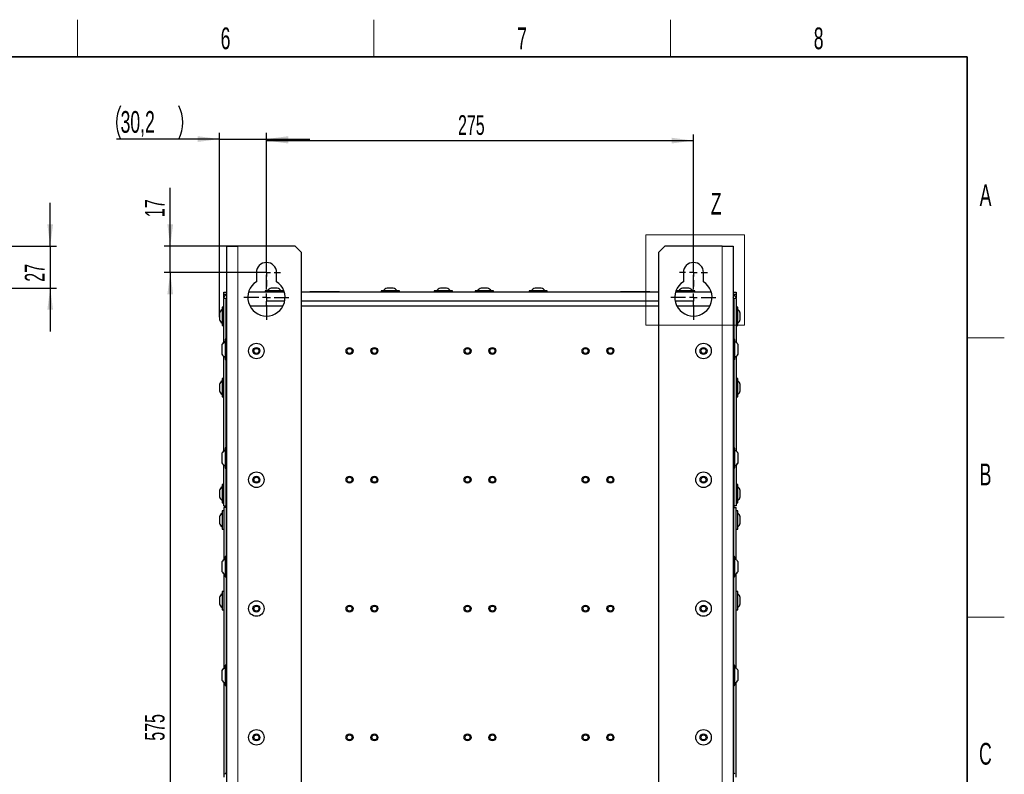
# Model space of a CAD drawing. Header units: millimetres. Extents: x 5 to 418, y 2 to 292.
# Tile 53 of 53: x 255 to 414, y 167 to 288. Entities that reach past the tile are written whole.
import ezdxf

# ---------------------------------------------------------------- set-up
doc = ezdxf.new("R2010")
doc.units = ezdxf.units.MM
doc.layers.add('SLD-0', color=7, linetype='Continuous')
doc.styles.add('SLDTEXTSTYLE1', font='TXT', dxfattribs={"width": 0.605})
doc.dimstyles.new('SLDDIMSTYLE2', dxfattribs={"dimtxt": 3.081982, "dimasz": 3.5, "dimexe": 0, "dimexo": 0.0625, "dimgap": 0.770496, "dimtad": 1, "dimdec": 0, "dimlfac": 4, "dimrnd": 1e-09, "dimzin": 12, "dimdsep": 46, "dimtxsty": 'SLDTEXTSTYLE1', "dimsah": 1, "dimcen": 0.09, "dimadec": 0, "dimazin": 3, "dimtfac": 1, "dimtofl": 0, "dimtmove": 0, "dimatfit": 3, "dimfxl": 1, "dimfrac": 2, "dimtolj": 1, "dimtzin": 12, "dimarcsym": 0})
doc.dimstyles.new('SLDDIMSTYLE3', dxfattribs={"dimtxt": 3.081982, "dimasz": 3.5, "dimexe": 0, "dimexo": 0.0625, "dimgap": 0.770496, "dimtad": 1, "dimlfac": 4, "dimrnd": 1e-09, "dimzin": 12, "dimdsep": 46, "dimtxsty": 'SLDTEXTSTYLE1', "dimsah": 1, "dimcen": 0.09, "dimadec": 0, "dimazin": 3, "dimtfac": 1, "dimtmove": 0, "dimatfit": 0, "dimfxl": 1, "dimfrac": 2, "dimtolj": 1, "dimtzin": 12, "dimarcsym": 0})
doc.dimstyles.new('SLDDIMSTYLE4', dxfattribs={"dimtxt": 3.5, "dimasz": 3.5, "dimexe": 0, "dimexo": 0.0625, "dimgap": 0.875, "dimtad": 1, "dimlfac": 4, "dimrnd": 1e-09, "dimzin": 12, "dimdsep": 46, "dimtxsty": 'SLDTEXTSTYLE1', "dimsah": 1, "dimcen": 0.09, "dimadec": 0, "dimazin": 3, "dimtfac": 1, "dimtmove": 0, "dimatfit": 0, "dimfxl": 1, "dimfrac": 2, "dimtolj": 1, "dimtzin": 12, "dimarcsym": 0})

# ---------------------------------------------------------------- blocks, each defined once
blk = doc.blocks.new('_D_4')
at = {"layer": 'SLD-0', "color": 7}
for p, q in [((260.37, 252.02), (260.37, 259.02)), ((188.75, 252.02), (261.37, 252.02)), ((260.37, 252.02), (260.37, 245.27)), ((234.6, 245.27), (261.37, 245.27)), ((260.37, 245.27), (260.37, 238.27))]:
    blk.add_line(p, q, dxfattribs=at)
for points in [[(260.37, 252.02), (260.83, 255.52), (259.91, 255.52)], [(260.37, 245.27), (259.91, 241.77), (260.83, 241.77)]]:
    blk.add_solid(points, dxfattribs=at)
at = {"layer": 'SLD-0', "color": 7, "insert": (256.28, 246.29), "char_height": 3.175, "attachment_point": 1, "rotation": 90, "style": 'SLDTEXTSTYLE1'}
blk.add_mtext('27', dxfattribs=at)
blk = doc.blocks.new('_D_5')
at = {"layer": 'SLD-0'}
for p, q in [((295.19, 247.77), (295.19, 270.02)), ((363.94, 247.77), (363.94, 270.02)), ((295.19, 269.02), (363.94, 269.02))]:
    blk.add_line(p, q, dxfattribs=at)
for points in [[(295.19, 269.02), (298.69, 268.56), (298.69, 269.48)], [(363.94, 269.02), (360.44, 269.48), (360.44, 268.56)]]:
    blk.add_solid(points, dxfattribs=at)
at = {"layer": 'SLD-0', "insert": (326.04, 273.11), "char_height": 3.175, "attachment_point": 1, "style": 'SLDTEXTSTYLE1'}
blk.add_mtext('275', dxfattribs=at)
blk = doc.blocks.new('_D_6')
at = {"layer": 'SLD-0'}
for p, q in [((295.19, 247.77), (278.7, 247.77)), ((279.7, 247.77), (279.7, 104.02)), ((295.19, 104.02), (278.7, 104.02))]:
    blk.add_line(p, q, dxfattribs=at)
for points in [[(279.7, 247.77), (279.24, 244.27), (280.16, 244.27)], [(279.7, 104.02), (280.16, 107.52), (279.24, 107.52)]]:
    blk.add_solid(points, dxfattribs=at)
at = {"layer": 'SLD-0', "insert": (275.61, 172.36), "char_height": 3.175, "attachment_point": 1, "rotation": 90, "style": 'SLDTEXTSTYLE1'}
blk.add_mtext('575', dxfattribs=at)
blk = doc.blocks.new('_D_7')
at = {"layer": 'SLD-0', "color": 7}
for p, q in [((279.7, 252.02), (279.7, 261.4)), ((290.57, 252.02), (278.7, 252.02)), ((279.7, 247.77), (279.7, 252.02)), ((292.94, 247.77), (278.7, 247.77)), ((279.7, 247.77), (279.7, 240.77))]:
    blk.add_line(p, q, dxfattribs=at)
for points in [[(279.7, 252.02), (280.16, 255.52), (279.24, 255.52)], [(279.7, 247.77), (279.24, 244.27), (280.16, 244.27)]]:
    blk.add_solid(points, dxfattribs=at)
at = {"layer": 'SLD-0', "color": 7, "insert": (275.61, 256.7), "char_height": 3.175, "attachment_point": 1, "rotation": 90, "style": 'SLDTEXTSTYLE1'}
blk.add_mtext('17', dxfattribs=at)
blk = doc.blocks.new('_D_8')
at = {"layer": 'SLD-0', "color": 7}
for p, q in [((287.64, 240.6), (287.64, 270.27)), ((295.19, 250.02), (295.19, 270.27)), ((287.64, 269.27), (271.07, 269.27)), ((287.64, 269.27), (295.19, 269.27)), ((295.19, 269.27), (302.19, 269.27))]:
    blk.add_line(p, q, dxfattribs=at)
for centre, start, end in [((277.08, 271.95), 153.4349, 206.5651), ((275.69, 271.95), 333.4349, 26.5651)]:
    blk.add_arc(centre, 6.01, start, end, dxfattribs=at)
for points in [[(287.64, 269.27), (284.14, 269.73), (284.14, 268.81)], [(295.19, 269.27), (298.69, 268.81), (298.69, 269.73)]]:
    blk.add_solid(points, dxfattribs=at)
at = {"layer": 'SLD-0', "color": 7, "insert": (271.7, 273.78), "char_height": 3.5, "attachment_point": 1, "style": 'SLDTEXTSTYLE1'}
blk.add_mtext('30,2', dxfattribs=at)
blk = doc.blocks.new('SW_CENTERMARKSYMBOL_0')
at = {"layer": 'SLD-0', "color": 0}
for p, q in [((0, 1.25), (0, 2.25)), ((-1.25, 0), (-2.25, 0)), ((0, 0), (-0.625, 0)), ((0, 0), (0, 0.625)), ((0, 0), (0, -0.625)), ((0, 0), (0.625, 0)), ((1.25, 0), (2.25, 0)), ((0, -1.25), (0, -2.25))]:
    blk.add_line(p, q, dxfattribs=at)
blk = doc.blocks.new('SW_CENTERMARKSYMBOL_1')
at = {"layer": 'SLD-0', "color": 0}
for p, q in [((0, 1.25), (0, 3.625)), ((-1.25, 0), (-3.625, 0)), ((0, 0), (-0.625, 0)), ((0, 0), (0, 0.625)), ((0, 0), (0, -0.625)), ((0, 0), (0.625, 0)), ((1.25, 0), (3.625, 0)), ((0, -1.25), (0, -3.625))]:
    blk.add_line(p, q, dxfattribs=at)
blk = doc.blocks.new('SW_CENTERMARKSYMBOL_2')
at = {"layer": 'SLD-0', "color": 0}
for p, q in [((0, 1.25), (0, 2.25)), ((-1.25, 0), (-2.25, 0)), ((0, 0), (-0.625, 0)), ((0, 0), (0, 0.625)), ((0, 0), (0, -0.625)), ((0, 0), (0.625, 0)), ((1.25, 0), (2.25, 0)), ((0, -1.25), (0, -2.25))]:
    blk.add_line(p, q, dxfattribs=at)
blk = doc.blocks.new('SW_CENTERMARKSYMBOL_3')
at = {"layer": 'SLD-0', "color": 0}
for p, q in [((0, 1.25), (0, 3.625)), ((-1.25, 0), (-3.625, 0)), ((0, 0), (-0.625, 0)), ((0, 0), (0, 0.625)), ((0, 0), (0, -0.625)), ((0, 0), (0.625, 0)), ((1.25, 0), (3.625, 0)), ((0, -1.25), (0, -3.625))]:
    blk.add_line(p, q, dxfattribs=at)

msp = doc.modelspace()

# ---------------------------------------------------------------- linework, layer by layer
at = {"color": 7, "linetype": 'Continuous', "lineweight": 18}
for p, q in [((356.2712, 253.8297), (372.1451, 253.8297)), ((356.2712, 253.8297), (356.2712, 239.2786)), ((372.1451, 253.8297), (372.1451, 239.2786)), ((290.5673, 100.7651), (290.5673, 252.0151)), ((368.5673, 252.0151), (368.5673, 100.7651)), ((288.6923, 243.5901), (288.3173, 243.5901)), ((370.4423, 243.5901), (370.8173, 243.5901)), ((356.2712, 239.2786), (372.1451, 239.2786))]:
    msp.add_line(p, q, dxfattribs=at)
at = {"color": 7, "linetype": 'Continuous', "lineweight": 25}
for p, q in [((288.8173, 252.0151), (290.5673, 252.0151)), ((288.8173, 100.7651), (288.8173, 252.0151)), ((299.8173, 252.0151), (290.5673, 252.0151)), ((300.8173, 251.0151), (299.8173, 252.0151)), ((300.8173, 101.7651), (300.8173, 251.0151)), ((359.3173, 252.0151), (358.3173, 251.0151)), ((358.3173, 251.0151), (358.3173, 101.7651)), ((368.5673, 252.0151), (359.3173, 252.0151)), ((368.5673, 252.0151), (370.3173, 252.0151)), ((370.3173, 252.0151), (370.3173, 100.7651)), ((293.5673, 247.7651), (293.5673, 246.2868)), ((296.8173, 246.2868), (296.8173, 247.7651)), ((362.3173, 247.7651), (362.3173, 246.2868)), ((365.5673, 246.2868), (365.5673, 247.7651)), ((288.3173, 244.2151), (288.3173, 244.5901)), ((288.3173, 244.5901), (288.8173, 244.5901)), ((288.8173, 244.2151), (288.3173, 244.2151)), ((288.3173, 243.7151), (288.3173, 244.2151)), ((288.6923, 244.2151), (288.6923, 244.1629)), ((292.3227, 244.6401), (298.0619, 244.6401)), ((292.4173, 244.8401), (292.3915, 244.8401)), ((292.4173, 244.6401), (292.4173, 244.8401)), ((294.9673, 244.8401), (294.9673, 244.6401)), ((295.3413, 244.8401), (294.9673, 244.8401)), ((297.9173, 244.8401), (295.3413, 244.8401)), ((296.0691, 245.2651), (295.9423, 245.2651)), ((296.9423, 245.2651), (296.0691, 245.2651)), ((297.9173, 244.6401), (297.9173, 244.8401)), ((300.8173, 244.6401), (358.3173, 244.6401)), ((302.1923, 244.7151), (302.1923, 244.6401)), ((302.1923, 244.7151), (303.3798, 244.7151)), ((303.3798, 244.7151), (306.9423, 244.7151)), ((306.9423, 244.6401), (306.9423, 244.7151)), ((313.6423, 244.8401), (313.6423, 244.6401)), ((316.4, 244.8401), (313.6423, 244.8401)), ((315.5521, 245.2651), (314.6173, 245.2651)), ((315.6173, 245.2651), (315.5521, 245.2651)), ((316.5923, 244.8401), (316.4, 244.8401)), ((316.5923, 244.6401), (316.5923, 244.8401)), ((322.2173, 244.8401), (322.2173, 244.6401)), ((324.975, 244.8401), (322.2173, 244.8401)), ((324.1271, 245.2651), (323.1923, 245.2651)), ((324.1923, 245.2651), (324.1271, 245.2651)), ((325.1673, 244.8401), (324.975, 244.8401)), ((325.1673, 244.6401), (325.1673, 244.8401)), ((328.7923, 244.8401), (328.7923, 244.6401)), ((331.55, 244.8401), (328.7923, 244.8401)), ((330.7021, 245.2651), (329.7673, 245.2651)), ((330.7673, 245.2651), (330.7021, 245.2651)), ((331.7423, 244.8401), (331.55, 244.8401)), ((331.7423, 244.6401), (331.7423, 244.8401)), ((337.4673, 244.8401), (337.4673, 244.6401)), ((340.225, 244.8401), (337.4673, 244.8401)), ((339.3771, 245.2651), (338.4423, 245.2651)), ((339.4423, 245.2651), (339.3771, 245.2651)), ((340.4173, 244.8401), (340.225, 244.8401)), ((340.4173, 244.6401), (340.4173, 244.8401)), ((352.1923, 244.7151), (352.1923, 244.6401)), ((352.1923, 244.7151), (355.7548, 244.7151)), ((355.7548, 244.7151), (356.9423, 244.7151)), ((356.9423, 244.6401), (356.9423, 244.7151)), ((361.0727, 244.6401), (366.8119, 244.6401)), ((361.2173, 244.8401), (361.2173, 244.6401)), ((363.975, 244.8401), (361.2173, 244.8401)), ((363.1271, 245.2651), (362.1923, 245.2651)), ((363.1923, 245.2651), (363.1271, 245.2651)), ((364.1673, 244.8401), (363.975, 244.8401)), ((364.1673, 244.6401), (364.1673, 244.8401)), ((366.7173, 244.8401), (366.7173, 244.6401)), ((366.7431, 244.8401), (366.7173, 244.8401)), ((370.3173, 244.5901), (370.8173, 244.5901)), ((370.8173, 244.2151), (370.3173, 244.2151)), ((370.4423, 244.1629), (370.4423, 244.2151)), ((370.8173, 244.5901), (370.8173, 244.2151)), ((370.8173, 244.2151), (370.8173, 243.7151)), ((288.3299, 243.7151), (288.3173, 243.7151)), ((288.3173, 243.7151), (288.3173, 243.5901)), ((288.3173, 236.4959), (288.3173, 243.5901)), ((288.6923, 237.088), (288.6923, 243.5901)), ((288.6974, 243.6401), (288.8173, 243.6401)), ((295.1923, 242.3901), (295.1923, 243.1401)), ((298.1265, 243.1401), (295.1923, 243.1401)), ((358.3173, 243.1401), (300.8173, 243.1401)), ((363.9423, 243.1401), (361.0081, 243.1401)), ((363.9423, 242.3901), (363.9423, 243.1401)), ((370.3173, 243.6401), (370.4373, 243.6401)), ((370.4423, 243.5901), (370.4423, 237.088)), ((370.8173, 243.7151), (370.8047, 243.7151)), ((370.8173, 243.5901), (370.8173, 243.7151)), ((370.8173, 243.5901), (370.8173, 236.494)), ((287.6423, 241.2151), (287.6423, 241.0697)), ((287.6423, 241.0697), (287.6423, 240.2151)), ((288.3173, 242.1901), (288.0673, 242.1901)), ((288.0673, 242.1901), (288.0673, 241.7613)), ((288.0673, 241.7613), (288.0673, 239.2401)), ((292.526, 242.3901), (297.8586, 242.3901)), ((300.8173, 242.3901), (358.3173, 242.3901)), ((361.276, 242.3901), (366.6086, 242.3901)), ((371.0673, 242.1901), (370.8173, 242.1901)), ((371.0673, 239.2401), (371.0673, 242.1901)), ((371.4923, 240.2151), (371.4923, 241.2151)), ((288.0673, 239.2401), (288.3173, 239.2401)), ((370.8173, 239.2401), (371.0673, 239.2401)), ((288.5173, 236.9401), (288.5173, 233.8401)), ((370.6173, 233.8401), (370.6173, 236.9401)), ((287.9923, 236.1599), (287.9923, 236.1062)), ((287.9923, 236.1062), (287.9923, 234.6202)), ((371.1423, 234.6215), (371.1423, 236.1586)), ((288.3173, 218.9961), (288.3173, 234.2842)), ((288.6923, 219.588), (288.6923, 233.6922)), ((370.4423, 233.6922), (370.4423, 219.588)), ((370.8173, 234.2861), (370.8173, 218.994)), ((288.3173, 230.6901), (288.0673, 230.6901)), ((288.0673, 230.6901), (288.0673, 230.2613)), ((288.0673, 230.2613), (288.0673, 227.7401)), ((371.0673, 230.6901), (370.8173, 230.6901)), ((371.0673, 227.7401), (371.0673, 230.6901)), ((287.6423, 229.7151), (287.6423, 229.5697)), ((287.6423, 229.5697), (287.6423, 228.7151)), ((371.4923, 228.7151), (371.4923, 229.7151)), ((288.0673, 227.7401), (288.3173, 227.7401)), ((370.8173, 227.7401), (371.0673, 227.7401)), ((288.5173, 219.4401), (288.5173, 216.3401)), ((370.6173, 216.3401), (370.6173, 219.4401)), ((287.9923, 218.6601), (287.9923, 218.6301)), ((287.9923, 218.6301), (287.9923, 217.1201)), ((371.1423, 217.1215), (371.1423, 218.6586)), ((288.3173, 210.1651), (288.3173, 216.784)), ((288.6923, 210.1651), (288.6923, 216.1922)), ((370.4423, 216.1922), (370.4423, 210.1651)), ((370.8173, 216.7861), (370.8173, 210.1651)), ((287.6423, 212.6651), (287.6423, 212.5197)), ((287.6423, 212.5197), (287.6423, 211.6651)), ((288.3173, 213.6401), (288.0673, 213.6401)), ((288.0673, 213.6401), (288.0673, 213.2113)), ((288.0673, 213.2113), (288.0673, 210.6901)), ((371.0673, 213.6401), (370.8173, 213.6401)), ((371.0673, 210.936), (371.0673, 213.6401)), ((371.4923, 211.7484), (371.4923, 212.6651)), ((371.0673, 210.6901), (371.0673, 210.936)), ((371.4923, 211.6651), (371.4923, 211.7484)), ((288.0673, 210.6901), (288.3173, 210.6901)), ((288.3173, 209.3901), (288.0673, 209.3901)), ((288.0673, 209.3901), (288.0673, 208.9613)), ((288.3173, 210.1651), (288.6923, 210.1651)), ((288.6923, 209.9151), (288.3173, 209.9151)), ((288.3173, 209.9151), (288.3173, 201.4961)), ((288.6923, 209.9151), (288.6923, 210.1651)), ((288.6923, 209.9151), (288.6923, 202.088)), ((370.4423, 210.1651), (370.4423, 209.9151)), ((370.8173, 210.1651), (370.4423, 210.1651)), ((370.4423, 202.088), (370.4423, 209.9151)), ((370.4423, 209.9151), (370.8173, 209.9151)), ((370.8173, 210.6901), (371.0673, 210.6901)), ((370.8173, 201.494), (370.8173, 209.9151)), ((371.0673, 209.3901), (370.8173, 209.3901)), ((371.0673, 206.686), (371.0673, 209.3901)), ((287.6423, 208.4151), (287.6423, 208.2697)), ((287.6423, 208.2697), (287.6423, 207.4151)), ((288.0673, 208.9613), (288.0673, 206.4401)), ((371.4923, 207.4984), (371.4923, 208.4151)), ((288.0673, 206.4401), (288.3173, 206.4401)), ((370.8173, 206.4401), (371.0673, 206.4401)), ((371.0673, 206.4401), (371.0673, 206.686)), ((371.4923, 207.4151), (371.4923, 207.4984)), ((288.5173, 201.9401), (288.5173, 198.8401)), ((370.6173, 198.8401), (370.6173, 201.9401)), ((287.9923, 201.1601), (287.9923, 201.1301)), ((287.9923, 201.1301), (287.9923, 199.6201)), ((371.1423, 199.6215), (371.1423, 201.1586)), ((288.3173, 199.284), (288.3173, 183.9961)), ((288.6923, 198.6922), (288.6923, 184.588)), ((370.4423, 184.588), (370.4423, 198.6922)), ((370.8173, 183.994), (370.8173, 199.2861)), ((287.6423, 195.4151), (287.6423, 194.916)), ((288.3173, 196.3901), (288.0673, 196.3901)), ((288.0673, 196.3901), (288.0673, 194.9179)), ((371.0673, 196.3901), (370.8173, 196.3901)), ((371.0673, 193.686), (371.0673, 196.3901)), ((371.4923, 194.4984), (371.4923, 195.4151)), ((287.6423, 194.916), (287.6423, 194.4151)), ((288.0673, 194.9179), (288.0673, 193.4401)), ((288.0673, 193.4401), (288.3173, 193.4401)), ((370.8173, 193.4401), (371.0673, 193.4401)), ((371.0673, 193.4401), (371.0673, 193.686)), ((371.4923, 194.4151), (371.4923, 194.4984)), ((288.5173, 184.4401), (288.5173, 181.3401)), ((370.6173, 181.3401), (370.6173, 184.4401)), ((287.9923, 183.6601), (287.9923, 183.6301)), ((287.9923, 183.6301), (287.9923, 182.1201)), ((371.1423, 182.1215), (371.1423, 183.6586)), ((288.3173, 181.784), (288.3173, 166.4961)), ((288.6923, 181.1922), (288.6923, 167.088)), ((370.4423, 167.088), (370.4423, 181.1922)), ((370.8173, 166.494), (370.8173, 181.7861))]:
    msp.add_line(p, q, dxfattribs=at)
for centre, radius in [((293.5673, 235.1401), 1.25), ((365.5673, 235.1401), 1.25), ((293.5673, 235.1401), 0.5625), ((293.5673, 235.1401), 0.4125), ((308.5673, 235.1401), 0.5625), ((308.5673, 235.1401), 0.4125), ((312.5673, 235.1401), 0.5625), ((312.5673, 235.1401), 0.4125), ((327.5673, 235.1401), 0.5625), ((327.5673, 235.1401), 0.4125), ((331.5673, 235.1401), 0.5625), ((331.5673, 235.1401), 0.4125), ((346.5673, 235.1401), 0.5625), ((346.5673, 235.1401), 0.4125), ((350.5673, 235.1401), 0.5625), ((350.5673, 235.1401), 0.4125), ((365.5673, 235.1401), 0.5625), ((365.5673, 235.1401), 0.4125), ((293.5673, 214.3901), 1.25), ((365.5673, 214.3901), 1.25), ((293.5673, 214.3901), 0.5625), ((293.5673, 214.3901), 0.4125), ((308.5673, 214.3901), 0.5625), ((308.5673, 214.3901), 0.4125), ((312.5673, 214.3901), 0.5625), ((312.5673, 214.3901), 0.4125), ((327.5673, 214.3901), 0.5625), ((327.5673, 214.3901), 0.4125), ((331.5673, 214.3901), 0.5625), ((331.5673, 214.3901), 0.4125), ((346.5673, 214.3901), 0.5625), ((346.5673, 214.3901), 0.4125), ((350.5673, 214.3901), 0.5625), ((350.5673, 214.3901), 0.4125), ((365.5673, 214.3901), 0.5625), ((365.5673, 214.3901), 0.4125), ((293.5673, 193.6401), 1.25), ((293.5673, 193.6401), 0.5625), ((293.5673, 193.6401), 0.4125), ((308.5673, 193.6401), 0.5625), ((308.5673, 193.6401), 0.4125), ((312.5673, 193.6401), 0.5625), ((312.5673, 193.6401), 0.4125), ((327.5673, 193.6401), 0.5625), ((327.5673, 193.6401), 0.4125), ((331.5673, 193.6401), 0.5625), ((331.5673, 193.6401), 0.4125), ((346.5673, 193.6401), 0.5625), ((346.5673, 193.6401), 0.4125), ((350.5673, 193.6401), 0.5625), ((350.5673, 193.6401), 0.4125), ((365.5673, 193.6401), 1.25), ((365.5673, 193.6401), 0.5625), ((365.5673, 193.6401), 0.4125), ((293.5673, 172.8901), 1.25), ((293.5673, 172.8901), 0.5625), ((293.5673, 172.8901), 0.4125), ((308.5673, 172.8901), 0.5625), ((308.5673, 172.8901), 0.4125), ((312.5673, 172.8901), 0.5625), ((312.5673, 172.8901), 0.4125), ((327.5673, 172.8901), 0.5625), ((327.5673, 172.8901), 0.4125), ((331.5673, 172.8901), 0.5625), ((331.5673, 172.8901), 0.4125), ((346.5673, 172.8901), 0.5625), ((346.5673, 172.8901), 0.4125), ((350.5673, 172.8901), 0.5625), ((350.5673, 172.8901), 0.4125), ((365.5673, 172.8901), 1.25), ((365.5673, 172.8901), 0.5625), ((365.5673, 172.8901), 0.4125)]:
    msp.add_circle(centre, radius, dxfattribs=at)
for centre, radius, start, end in [((295.1923, 247.7651), 1.625, 0, 180), ((363.9423, 247.7651), 1.625, 0, 180), ((295.1923, 243.7651), 3, 122.797168, 57.202832), ((363.9423, 243.7651), 3, 122.797168, 57.202832), ((288.9423, 243.5901), 0.625, 101.536959, 180), ((296.1798, 244.2937), 1, 103.741315, 146.881112), ((296.7048, 244.2937), 1, 33.118888, 76.258685), ((314.8548, 244.2937), 1, 103.741315, 146.881112), ((315.3798, 244.2937), 1, 33.118888, 76.258685), ((323.4298, 244.2937), 1, 103.741315, 146.881112), ((323.9548, 244.2937), 1, 33.118888, 76.258685), ((330.0048, 244.2937), 1, 103.741315, 146.881112), ((330.5298, 244.2937), 1, 33.118888, 76.258685), ((338.6798, 244.2937), 1, 103.741315, 146.881112), ((339.2048, 244.2937), 1, 33.118888, 76.258685), ((362.4298, 244.2937), 1, 103.741315, 146.881112), ((362.9548, 244.2937), 1, 33.118888, 76.258685), ((370.1923, 243.5901), 0.625, 0, 78.463041), ((288.9423, 243.5901), 0.25, 120, 180), ((370.1923, 243.5901), 0.25, 0, 60), ((288.6137, 240.9775), 1, 123.118888, 166.258685), ((370.5209, 240.9775), 1, 13.741315, 56.881112), ((288.6137, 240.4526), 1, 193.741315, 236.881112), ((370.5209, 240.4526), 1, 303.118888, 346.258685), ((288.6673, 236.9401), 0.15, 0, 180), ((370.4673, 236.9401), 0.15, 0, 180), ((288.6673, 233.8401), 0.15, 180, 360), ((370.4673, 233.8401), 0.15, 180, 360), ((288.6137, 229.4775), 1, 123.118888, 166.258685), ((370.5209, 229.4775), 1, 13.741315, 56.881112), ((288.6137, 228.9526), 1, 193.741315, 236.881112), ((370.5209, 228.9526), 1, 303.118888, 346.258685), ((288.6673, 219.4401), 0.15, 0, 180), ((370.4673, 219.4401), 0.15, 0, 180), ((288.6673, 216.3401), 0.15, 180, 360), ((370.4673, 216.3401), 0.15, 180, 360), ((288.6137, 212.4275), 1, 123.118888, 166.258685), ((370.5209, 212.4275), 1, 13.741315, 56.881112), ((288.6137, 211.9026), 1, 193.741315, 236.881112), ((370.5209, 211.9026), 1, 303.118888, 346.258685), ((288.6137, 208.1775), 1, 123.118888, 166.258685), ((370.5209, 208.1775), 1, 13.741315, 56.881112), ((288.6137, 207.6526), 1, 193.741315, 236.881112), ((370.5209, 207.6526), 1, 303.118888, 346.258685), ((288.6673, 201.9401), 0.15, 0, 180), ((370.4673, 201.9401), 0.15, 0, 180), ((288.6673, 198.8401), 0.15, 180, 360), ((370.4673, 198.8401), 0.15, 180, 360), ((288.6137, 195.1775), 1, 123.118888, 166.258685), ((370.5209, 195.1775), 1, 13.741315, 56.881112), ((288.6137, 194.6526), 1, 193.741315, 236.881112), ((370.5209, 194.6526), 1, 303.118888, 346.258685), ((288.6673, 184.4401), 0.15, 0, 180), ((370.4673, 184.4401), 0.15, 0, 180), ((288.6673, 181.3401), 0.15, 180, 360), ((370.4673, 181.3401), 0.15, 180, 360), ((288.6673, 166.9401), 0.15, 0, 180), ((370.4673, 166.9401), 0.15, 0, 180)]:
    msp.add_arc(centre, radius, start, end, dxfattribs=at)
for points, knots in [([(288.5173, 236.6398), (288.4157, 236.5752), (288.2126, 236.446), (288.0657, 236.2553), (287.9923, 236.1599)], [0, 0, 0, 0, 0.500000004, 1, 1, 1, 1]), ([(287.9923, 234.6202), (288.0657, 234.5248), (288.2126, 234.3341), (288.4157, 234.2049), (288.5173, 234.1403)], [0, 0, 0, 0, 0.5, 1, 1, 1, 1]), ([(370.6173, 234.1461), (370.7189, 234.2104), (370.922, 234.339), (371.0689, 234.5289), (371.1423, 234.6238)], [0, 0, 0, 0, 0.5, 1, 1, 1, 1]), ([(370.6173, 216.6461), (370.7189, 216.7104), (370.922, 216.839), (371.0689, 217.0289), (371.1423, 217.1238)], [0, 0, 0, 0, 0.5, 1, 1, 1, 1]), ([(370.6173, 199.1461), (370.7189, 199.2104), (370.922, 199.339), (371.0689, 199.5289), (371.1423, 199.6238)], [0, 0, 0, 0, 0.5, 1, 1, 1, 1]), ([(370.6173, 181.6461), (370.7189, 181.7104), (370.922, 181.839), (371.0689, 182.0289), (371.1423, 182.1238)], [0, 0, 0, 0, 0.500000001, 1, 1, 1, 1])]:
    msp.add_open_spline(points, degree=3, knots=knots, dxfattribs=at)
at = {"color": 7, "linetype": 'Continuous', "lineweight": 18}
for points in [[(288.5173, 236.5526), (288.4157, 236.4925), (288.2126, 236.3723), (288.0657, 236.1949), (287.9923, 236.1062)], [(370.6173, 236.6377), (370.7189, 236.5732), (370.922, 236.4442), (371.0689, 236.2538), (371.1423, 236.1586)], [(288.5173, 219.0913), (288.4157, 219.0293), (288.2126, 218.9051), (288.0657, 218.7217), (287.9923, 218.6301)], [(370.6173, 219.1377), (370.7189, 219.0732), (370.922, 218.9442), (371.0689, 218.7538), (371.1423, 218.6586)], [(288.5173, 201.5913), (288.4157, 201.5293), (288.2126, 201.4051), (288.0657, 201.2217), (287.9923, 201.1301)], [(370.6173, 201.6377), (370.7189, 201.5732), (370.922, 201.4442), (371.0689, 201.2538), (371.1423, 201.1586)], [(288.5173, 184.0913), (288.4157, 184.0293), (288.2126, 183.9051), (288.0657, 183.7217), (287.9923, 183.6301)], [(370.6173, 184.1377), (370.7189, 184.0732), (370.922, 183.9442), (371.0689, 183.7538), (371.1423, 183.6586)]]:
    msp.add_open_spline(points, degree=3, dxfattribs=at)
at = {"color": 7, "linetype": 'Continuous', "lineweight": 25}
for points in [[(370.6173, 234.1424), (370.7189, 234.2069), (370.922, 234.3359), (371.0689, 234.5263), (371.1423, 234.6215)], [(288.5173, 219.1401), (288.4157, 219.0754), (288.2126, 218.9462), (288.0657, 218.7554), (287.9923, 218.6601)], [(287.9923, 217.1201), (288.0657, 217.0247), (288.2126, 216.8339), (288.4157, 216.7047), (288.5173, 216.6401)], [(370.6173, 216.6424), (370.7189, 216.7069), (370.922, 216.8359), (371.0689, 217.0263), (371.1423, 217.1215)], [(288.5173, 201.6401), (288.4157, 201.5754), (288.2126, 201.4462), (288.0657, 201.2554), (287.9923, 201.1601)], [(287.9923, 199.6201), (288.0657, 199.5247), (288.2126, 199.3339), (288.4157, 199.2047), (288.5173, 199.1401)], [(370.6173, 199.1424), (370.7189, 199.2069), (370.922, 199.3359), (371.0689, 199.5263), (371.1423, 199.6215)], [(288.5173, 184.1401), (288.4157, 184.0754), (288.2126, 183.9462), (288.0657, 183.7554), (287.9923, 183.6601)], [(287.9923, 182.1201), (288.0657, 182.0247), (288.2126, 181.8339), (288.4157, 181.7047), (288.5173, 181.6401)], [(370.6173, 181.6424), (370.7189, 181.7069), (370.922, 181.8359), (371.0689, 182.0263), (371.1423, 182.1215)]]:
    msp.add_open_spline(points, degree=3, dxfattribs=at)
at = {"layer": 'SLD-0', "lineweight": 18}
for p, q in [((264.75, 282.5), (264.75, 288.5)), ((312.5, 282.5), (312.5, 288.5)), ((360.25, 282.5), (360.25, 288.5)), ((408, 237.25), (414, 237.25)), ((408, 192.25), (414, 192.25))]:
    msp.add_line(p, q, dxfattribs=at)
at = {"layer": 'SLD-0', "lineweight": 35}
for p, q in [((408, 282.5), (26, 282.5)), ((408, 12), (408, 282.5))]:
    msp.add_line(p, q, dxfattribs=at)

# ---------------------------------------------------------------- block references
at = {"layer": 'SLD-0', "color": 7}
for name, p in [('SW_CENTERMARKSYMBOL_0', (295.1923, 247.7651)), ('SW_CENTERMARKSYMBOL_2', (363.9423, 247.7651)), ('SW_CENTERMARKSYMBOL_1', (295.1923, 243.7651)), ('SW_CENTERMARKSYMBOL_3', (363.9423, 243.7651))]:
    msp.add_blockref(name, p, dxfattribs=at)

# ---------------------------------------------------------------- texts
at = {"color": 7, "linetype": 'Continuous', "lineweight": 18, "insert": (366.7329, 260.6074), "char_height": 3.5, "attachment_point": 1, "style": 'SLDTEXTSTYLE1'}
msp.add_mtext('Z', dxfattribs=at)
at = {"layer": 'SLD-0', "char_height": 3.5, "attachment_point": 2, "style": 'SLDTEXTSTYLE1'}
for s, insert in [('6', (288.6027, 287.243)), ('7', (336.3527, 287.243)), ('8', (384.1027, 287.243)), ('A', (410.9816, 262.0011)), ('B', (410.9816, 217.0011)), ('C', (410.9597, 172.0011))]:
    msp.add_mtext(s, dxfattribs=dict(at, insert=insert))

# ---------------------------------------------------------------- dimensions: what is measured, and where the dimension line sits
at = {"layer": 'SLD-0', "color": 7}
dim = msp.add_linear_dim(base=(295.1923, 269.2651), p1=(287.6423, 240.6043), p2=(295.1923, 250.0151), text='(<>)', dimstyle='SLDDIMSTYLE4', dxfattribs=at)
dim.commit()
dim.dimension.update_dxf_attribs({"geometry": '_D_8', "text_midpoint": (276.383, 269.2651), "dimtype": 160})
at = {"layer": 'SLD-0'}
dim = msp.add_linear_dim(base=(363.9423, 269.0151), p1=(295.1923, 247.7651), p2=(363.9423, 247.7651), dimstyle='SLDDIMSTYLE2', dxfattribs=at)
dim.commit()
dim.dimension.update_dxf_attribs({"geometry": '_D_5', "text_midpoint": (329.5673, 269.0151), "dimtype": 160})
at = {"layer": 'SLD-0', "color": 7}
for base, p1, p2, picture, middle in [((279.6987, 252.0151), (292.9423, 247.7651), (290.5673, 252.0151), '_D_7', (279.6987, 259.0483)), ((260.3737, 245.2651), (188.7454, 252.0151), (234.5954, 245.2651), '_D_4', (260.3737, 248.6401))]:
    dim = msp.add_linear_dim(base=base, p1=p1, p2=p2, angle=90, dimstyle='SLDDIMSTYLE3', dxfattribs=at)
    dim.commit()
    dim.dimension.update_dxf_attribs({"geometry": picture, "text_midpoint": middle, "dimtype": 160})
at = {"layer": 'SLD-0'}
dim = msp.add_linear_dim(base=(279.6987, 104.0151), p1=(295.1923, 247.7651), p2=(295.1923, 104.0151), angle=90, dimstyle='SLDDIMSTYLE2', dxfattribs=at)
dim.commit()
dim.dimension.update_dxf_attribs({"geometry": '_D_6', "text_midpoint": (279.6987, 175.8901), "dimtype": 160})

doc.saveas('drawing.dxf')
